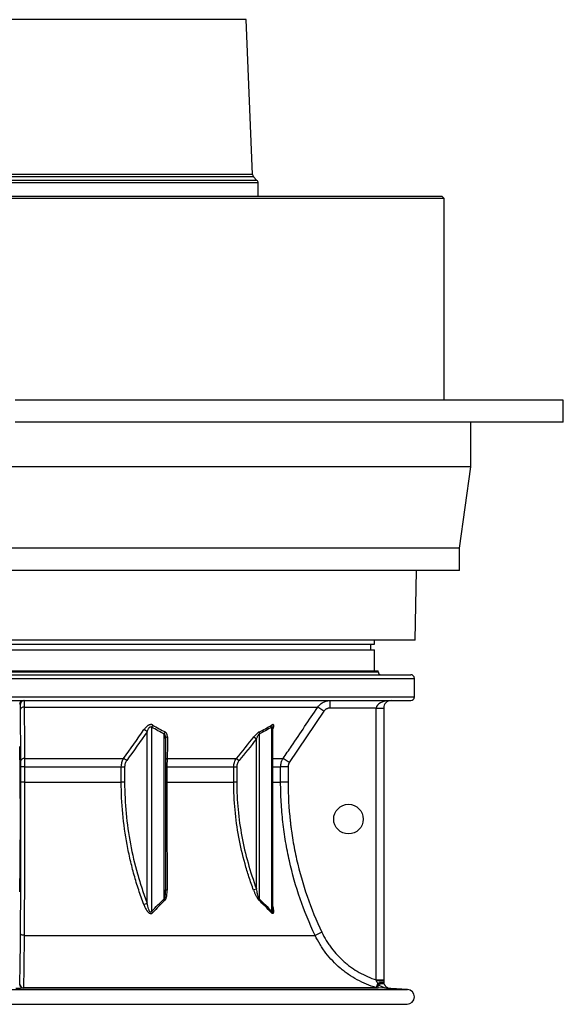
# Model space of a CAD drawing. Header units: millimetres. Extents: x 1760 to 3240, y 826 to 4276.
# Tile 2 of 8: x 2506 to 3240, y 826 to 2156. Entities that reach past the tile are written whole.
import ezdxf

# ---------------------------------------------------------------- set-up
doc = ezdxf.new("R2010")
doc.units = ezdxf.units.MM

msp = doc.modelspace()

# ---------------------------------------------------------------- linework, layer by layer
at = {"color": 1, "linetype": 'Continuous', "lineweight": 25}
for p, q in [((2811.7, 2155.6), (2188.3, 2155.6)), ((2821.8, 1943.3), (2208.3, 1943.3)), ((2820.4, 1946.6), (2209.6, 1946.6)), ((2828, 1935.1), (2202.7, 1935.1)), ((2826.5, 1938.6), (2204.1, 1938.6)), ((1961, 1266.3), (3039, 1266.3)), ((2010, 1275.3), (2990, 1275.3)), ((1961, 1241.3), (3039, 1241.3)), ((2847.9, 1158.3), (2861.8, 1158.3)), ((2847.9, 1147.1), (2858.4, 1147.1)), ((2847.9, 1126.1), (2858.4, 1126.1)), ((1970.5, 846.3), (3029.5, 846.3)), ((1970.8, 826.4), (3029.2, 826.4))]:
    msp.add_line(p, q, dxfattribs=at)
at = {"color": 7, "linetype": 'Continuous', "lineweight": 25}
for p, q in [((2820.4, 1946.6), (2811.7, 2155.6)), ((2826.5, 1938.6), (2821.8, 1943.3)), ((2828, 1917.1), (2828, 1935.1)), ((3079, 1914.1), (1921, 1914.1)), ((1924, 1917.1), (3076, 1917.1)), ((3079, 1914.1), (3076, 1917.1)), ((3079, 1642), (3079, 1914.1)), ((3240, 1642), (2500, 1642)), ((3240, 1612), (3240, 1642)), ((3240, 1612), (2500, 1612)), ((3115, 1552), (3115, 1612)), ((3115, 1552), (1885, 1552)), ((3100, 1442), (3115, 1552)), ((3100, 1442), (1900, 1442)), ((3100, 1412), (3100, 1442)), ((3100, 1412), (1900, 1412)), ((3040, 1318.1), (3041.6, 1412)), ((3040, 1318.1), (2452.9, 1318.1)), ((2985, 1312.3), (2985, 1318.1)), ((2015, 1312.3), (2985, 1312.3)), ((2015, 1305), (2985, 1305)), ((2980, 1305), (2980, 1312.3)), ((2985, 1276.3), (2985, 1305)), ((2010, 1276.3), (2990, 1276.3)), ((2990, 1275.3), (2990, 1276.3)), ((1966, 1271.3), (3034, 1271.3)), ((3039, 1241.3), (3039, 1266.3)), ((1966, 1236.3), (3034, 1236.3)), ((2925.2, 1226.3), (2925.2, 1236.3)), ((2507.1, 1231.3), (2506.1, 1231.3)), ((2507.9, 1155.5), (2507.2, 1224.7)), ((2512.1, 1227.5), (2908.6, 1227.5)), ((2916.9, 1221.9), (2908.6, 1227.5)), ((2987.5, 1226.3), (2925.2, 1226.3)), ((2987.5, 1226.3), (2997.5, 1226.3)), ((2987.5, 859.3), (2987.5, 1226.3)), ((2997.5, 1226.3), (2997.5, 859.3)), ((2916.9, 1221.9), (2870.1, 1152.7)), ((2684.3, 1200.5), (2684.3, 951.8)), ((2846.4, 951.8), (2846.4, 1200.5)), ((2847.9, 1199.4), (2847.9, 1199.4)), ((2847.9, 953.6), (2847.9, 1199.4)), ((2678.2, 962.7), (2678.2, 1194.3)), ((2701.3, 968.7), (2701.3, 1191.2)), ((2702.8, 1184.6), (2702.8, 982.1)), ((2822.4, 1187.4), (2825.8, 1184.6)), ((2825.8, 982.1), (2825.8, 1184.6)), ((2829.4, 1191.2), (2829.4, 968.7)), ((2512.7, 1158.3), (2646.4, 1158.3)), ((2705.4, 1158.3), (2798.9, 1158.3)), ((2798.9, 1158.3), (2802.3, 1155.5)), ((2870.1, 1152.7), (2861.8, 1158.3)), ((2507.9, 1126.1), (2507.9, 1147.1)), ((2512.7, 1147.1), (2507.9, 1147.1)), ((2512.7, 1147.1), (2512.7, 1126.1)), ((2512.7, 1147.1), (2643.3, 1147.1)), ((2643.3, 1126.1), (2643.3, 1147.1)), ((2643.3, 1147.1), (2647.8, 1147.1)), ((2647.8, 1147.1), (2647.8, 1126.1)), ((2702.8, 1147.1), (2704.9, 1147.1)), ((2704.9, 1147.1), (2795.1, 1147.1)), ((2704.9, 1147.1), (2704.9, 1126.1)), ((2795.1, 1126.1), (2795.1, 1147.1)), ((2795.1, 1147.1), (2799.2, 1147.1)), ((2799.2, 1147.1), (2799.2, 1126.1)), ((2858.4, 1126.1), (2858.4, 1147.1)), ((2868.4, 1147.1), (2858.4, 1147.1)), ((2868.4, 1147.1), (2868.4, 1126.1)), ((2512.7, 1126.1), (2507.9, 1126.1)), ((2512.7, 1126.1), (2643.3, 1126.1)), ((2647.8, 1126.1), (2643.3, 1126.1)), ((2702.8, 1126.1), (2704.9, 1126.1)), ((2704.9, 1126.1), (2795.1, 1126.1)), ((2799.2, 1126.1), (2795.1, 1126.1)), ((2868.4, 1126.1), (2858.4, 1126.1)), ((2825.8, 982.1), (2821.8, 980.6)), ((2512.1, 919.4), (2904.9, 919.4)), ((2914, 923.7), (2904.9, 919.4)), ((2987.5, 859.3), (2997.5, 859.3)), ((2989.4, 855), (2987.5, 848.8)), ((2990.1, 853.3), (2989.8, 848.4)), ((2511.1, 848.8), (2987.5, 848.8)), ((2511.1, 848.4), (2511.1, 848.3)), ((2511.1, 848.4), (2989.8, 848.4)), ((3007, 847.5), (2989.8, 848.4)), ((3029.5, 846.3), (3007, 847.5)), ((1974.1, 826.3), (3025.9, 826.3))]:
    msp.add_line(p, q, dxfattribs=at)
at = {"color": 7, "linetype": 'Continuous', "lineweight": 25, "flags": 128}
for points in [[(2512.1, 1227.5), (2511.2, 1227.4), (2510.2, 1227.3), (2509.4, 1227), (2508.7, 1226.7), (2508.1, 1226.2), (2507.6, 1225.8), (2507.3, 1225.2), (2507.2, 1224.7)], [(2512.1, 1227.5), (2512.2, 1219.2), (2512.5, 1186.1), (2512.7, 1158.3)], [(2512.7, 1158.3), (2511.8, 1158.2), (2510.9, 1158), (2510, 1157.8), (2509.3, 1157.4), (2508.7, 1157), (2508.3, 1156.5), (2508, 1156), (2507.9, 1155.5)], [(2702.8, 982.1), (2702.8, 981.9), (2702.9, 981.6), (2703.1, 981.4), (2703.4, 981.2), (2703.8, 981), (2704.2, 980.9), (2704.7, 980.7), (2705.2, 980.6)], [(2512.1, 919.4), (2511.2, 919.5), (2510.3, 919.6), (2509.5, 919.8), (2508.7, 920.1), (2508.1, 920.4), (2507.7, 920.8), (2507.4, 921.2), (2507.3, 921.6)], [(2987.8, 858.3), (2989.7, 858.3), (2991.5, 858.2), (2993.2, 858.2), (2994.7, 858.1), (2995.9, 858), (2996.8, 857.8), (2997.3, 857.7), (2997.5, 857.5)], [(2989.4, 855), (2991, 855.4), (2992.5, 855.6), (2994, 855.7), (2995.2, 855.7), (2996.3, 855.6), (2997.1, 855.4), (2997.6, 855), (2997.9, 854.6)], [(2990.1, 853.3), (2991.6, 853.8), (2993, 854.1), (2994.3, 854.3), (2995.6, 854.3), (2996.6, 854.2), (2997.5, 853.9), (2998.2, 853.4), (2998.7, 852.8)]]:
    msp.add_lwpolyline(points, dxfattribs=at)
at = {"color": 7, "linetype": 'Continuous', "lineweight": 25}
msp.add_circle((2950, 1076.3), 20, dxfattribs=at)
for centre, radius, start, end in [((2825.4, 1946.8), 5, 182.3736, 225), ((2823, 1935.1), 5, 0, 45), ((2994, 1275.3), 4, 180, 270), ((3034, 1266.3), 5, 0, 90), ((2511.1, 1231.3), 5, 90.0028, 180.0028), ((2512.1, 1231.3), 5, 90.0028, 180.0028), ((3007.5, 1226.3), 10, 90, 180), ((3034, 1241.3), 5, 270, 0), ((2668.4, 1183.8), 14.4, 46.9113, 67.6676), ((2691.5, 1198.3), 7.54, 138.3115, 162.8873), ((2851.2, 1202.1), 5.03, 166.2521, 198.539), ((2708.4, 1189.4), 7.36, 141.8009, 166.2097), ((2706.1, 1184.1), 3.38, 99.6054, 170.8988), ((2834.6, 1192.6), 5.37, 164.8025, 194.9902), ((2640.7, 1145.2), 14.2, 46.0099, 66.3515), ((2706.1, 1155), 3.35, 101.3673, 171.6564), ((2667.9, 983.5), 23.2, 284.2996, 296.4422), ((2708.3, 972), 7.7, 205.517, 220.121), ((2834.1, 966.5), 5.19, 154.0485, 173.0695), ((2691.3, 955.5), 7.93, 208.0049, 224.3815), ((2850.6, 949.5), 4.8, 151.2659, 174.1938), ((2511.1, 853.3), 5, 180.0854, 269.9198), ((2511.1, 853.7), 4.92, 181.4776, 270.5477), ((2511.2, 853.4), 5, 180.0854, 269.9194), ((2990.4, 858.4), 9.98, 253.4996, 266.9958), ((3029, 836.4), 10, 271.2688, 87), ((3025.9, 976.3), 150, 270, 271.2688)]:
    msp.add_arc(centre, radius, start, end, dxfattribs=at)
for centre, major_axis, ratio, start_param, end_param in [((3007.5, 1226.3), (20, 0), 0.5, 1.570796, 3.141593), ((2505.6, 1076.3), (0, 105), 0.013964, 3.5068, 5.917978)]:
    msp.add_ellipse(centre, major_axis=major_axis, ratio=ratio, start_param=start_param, end_param=end_param, dxfattribs=at)
for points, knots in [([(2512.1, 1236.3), (2512.1, 1236.3), (2512.1, 1236.1), (2512.1, 1235.6), (2512.1, 1235.5), (2512.1, 1235.3), (2512.1, 1235.1), (2512.1, 1234.7), (2512.1, 1234.4), (2512.1, 1233.6), (2512.1, 1233.2), (2512.1, 1232.3), (2512.1, 1231.7), (2512.1, 1230.1), (2512.1, 1228.9), (2512.1, 1227.5)], [0, 0, 0, 0, 0.25, 0.25, 0.3125, 0.3125, 0.375, 0.375, 0.5, 0.5, 0.625, 0.625, 0.75, 0.75, 1, 1, 1, 1]), ([(2920.1, 1235.6), (2920.8, 1235.8), (2922.5, 1236.2), (2924.2, 1236.3), (2925.2, 1236.3)], [0, 0, 0, 0, 0.40584, 1, 1, 1, 1]), ([(2507.2, 1224.7), (2507.2, 1225.7), (2507.2, 1226.7), (2507.2, 1227.9), (2507.2, 1228.3), (2507.2, 1229), (2507.2, 1229.3), (2507.2, 1229.9), (2507.1, 1230.1), (2507.1, 1230.4), (2507.1, 1230.5), (2507.1, 1230.7), (2507.1, 1230.8), (2507.1, 1231.2), (2507.1, 1231.3), (2507.1, 1231.3)], [0, 0, 0, 0, 0.25, 0.25, 0.375, 0.375, 0.5, 0.5, 0.625, 0.625, 0.6875, 0.6875, 0.75, 0.75, 1, 1, 1, 1]), ([(2861.8, 1158.3), (2865.6, 1163.8), (2869.3, 1169.3), (2873, 1174.8), (2884.9, 1192.4), (2896.8, 1210), (2908.6, 1227.5)], [0, 0, 0, 0, 0.02, 0.02, 0.02, 0.0835637, 0.0835637, 0.0835637, 0.0835637]), ([(2925.2, 1226.3), (2924.4, 1226.3), (2923.6, 1226.2), (2922.4, 1225.9), (2922, 1225.8), (2921.2, 1225.5), (2920.9, 1225.3), (2920.2, 1225), (2919.8, 1224.8), (2919.1, 1224.3), (2918.8, 1224), (2917.9, 1223.2), (2917.4, 1222.6), (2916.9, 1221.9)], [0, 0, 0, 0, 0.25, 0.25, 0.375, 0.375, 0.5, 0.5, 0.625, 0.625, 0.75, 0.75, 1, 1, 1, 1]), ([(2685.8, 1203.3), (2685.6, 1203.4), (2685.4, 1203.5), (2684.9, 1203.7), (2684.7, 1203.8), (2684.1, 1203.9), (2683.9, 1203.9), (2683.3, 1203.9), (2683, 1203.9), (2682.4, 1203.8), (2682.1, 1203.8), (2681.5, 1203.6), (2681.2, 1203.5), (2680.6, 1203.3), (2680.3, 1203.1), (2679.8, 1202.8), (2679.5, 1202.7), (2678.6, 1202.1), (2678.1, 1201.7), (2677.1, 1200.9), (2676.7, 1200.5), (2675.4, 1199.1), (2674.6, 1198.1), (2673.9, 1197.1)], [0, 0, 0, 0, 0.0625, 0.0625, 0.125, 0.125, 0.1875, 0.1875, 0.25, 0.25, 0.3125, 0.3125, 0.375, 0.375, 0.4375, 0.4375, 0.5, 0.5, 0.625, 0.625, 0.75, 0.75, 1, 1, 1, 1]), ([(2678.2, 1194.3), (2678.5, 1195.1), (2678.8, 1195.9), (2679.4, 1197.1), (2679.5, 1197.5), (2680, 1198.3), (2680.2, 1198.6), (2680.5, 1199.2), (2680.7, 1199.4), (2680.9, 1199.7), (2681.1, 1199.9), (2681.4, 1200.2), (2681.5, 1200.4), (2681.8, 1200.6), (2682, 1200.8), (2682.3, 1200.9), (2682.4, 1201), (2682.6, 1201), (2682.7, 1201.1), (2682.9, 1201.1), (2683, 1201.1), (2683.2, 1201.1), (2683.3, 1201.1), (2683.5, 1201), (2683.7, 1201), (2684, 1200.7), (2684.1, 1200.6), (2684.3, 1200.5)], [0, 0, 0, 0, 0.25, 0.25, 0.375, 0.375, 0.5, 0.5, 0.5625, 0.5625, 0.625, 0.625, 0.6875, 0.6875, 0.75, 0.75, 0.78125, 0.78125, 0.8125, 0.8125, 0.84375, 0.84375, 0.875, 0.875, 0.9375, 0.9375, 1, 1, 1, 1]), ([(2847.8, 1197.1), (2848, 1197.6), (2848.2, 1198.1), (2848.6, 1199.1), (2848.7, 1199.6), (2849, 1200.5), (2849.1, 1200.9), (2849.2, 1201.7), (2849.2, 1202.1), (2849.2, 1202.7), (2849.2, 1202.8), (2849.1, 1203.1), (2849, 1203.3), (2848.9, 1203.5), (2848.8, 1203.6), (2848.7, 1203.8), (2848.5, 1203.8), (2848.3, 1203.9), (2848.2, 1203.9), (2847.8, 1203.9), (2847.7, 1203.9), (2847.1, 1203.7), (2846.7, 1203.5), (2846.3, 1203.3)], [0, 0, 0, 0, 0.125, 0.125, 0.25, 0.25, 0.375, 0.375, 0.5, 0.5, 0.5625, 0.5625, 0.625, 0.625, 0.6875, 0.6875, 0.75, 0.75, 0.8125, 0.8125, 0.875, 0.875, 1, 1, 1, 1]), ([(2701.3, 1191.2), (2701.5, 1191), (2701.6, 1190.8), (2701.9, 1190.3), (2702, 1190), (2702.3, 1189.2), (2702.4, 1188.7), (2702.6, 1187.5), (2702.7, 1187), (2702.7, 1185.8), (2702.8, 1185.2), (2702.8, 1184.6)], [0, 0, 0, 0, 0.125, 0.125, 0.25, 0.25, 0.5, 0.5, 0.75, 0.75, 1, 1, 1, 1]), ([(2705.5, 1187.4), (2705.5, 1188.1), (2705.5, 1188.7), (2705.4, 1189.7), (2705.3, 1190), (2705.1, 1190.6), (2705.1, 1190.9), (2704.8, 1191.5), (2704.7, 1191.8), (2704.4, 1192.3), (2704.3, 1192.6), (2703.7, 1193.3), (2703.2, 1193.7), (2702.7, 1194)], [0, 0, 0, 0, 0.25, 0.25, 0.375, 0.375, 0.5, 0.5, 0.625, 0.625, 0.75, 0.75, 1, 1, 1, 1]), ([(2829.4, 1194), (2829.1, 1193.8), (2828.8, 1193.7), (2828.2, 1193.3), (2827.9, 1193), (2827, 1192.3), (2826.4, 1191.8), (2825.2, 1190.6), (2824.6, 1190), (2823.4, 1188.7), (2822.9, 1188.1), (2822.4, 1187.4)], [0, 0, 0, 0, 0.125, 0.125, 0.25, 0.25, 0.5, 0.5, 0.75, 0.75, 1, 1, 1, 1]), ([(2825.8, 1184.6), (2826.1, 1185.2), (2826.3, 1185.8), (2826.9, 1187), (2827.1, 1187.5), (2827.7, 1188.7), (2828, 1189.2), (2828.5, 1190), (2828.7, 1190.3), (2829, 1190.8), (2829.2, 1191), (2829.4, 1191.2)], [0, 0, 0, 0, 0.25, 0.25, 0.5, 0.5, 0.75, 0.75, 0.875, 0.875, 1, 1, 1, 1]), ([(2512.7, 1158.3), (2512.7, 1157.4), (2512.7, 1156.6), (2512.7, 1154.8), (2512.7, 1153.9), (2512.7, 1152.5), (2512.7, 1152), (2512.7, 1151), (2512.7, 1150.5), (2512.7, 1149.1), (2512.7, 1148.1), (2512.7, 1147.1)], [0, 0, 0, 0, 0.25, 0.25, 0.5, 0.5, 0.625, 0.625, 0.75, 0.75, 1, 1, 1, 1]), ([(2643.3, 1147.1), (2643.3, 1148.1), (2643.4, 1149.1), (2643.7, 1151.1), (2643.9, 1152), (2644.3, 1153.5), (2644.4, 1153.9), (2644.8, 1154.9), (2644.9, 1155.3), (2645.5, 1156.6), (2645.9, 1157.5), (2646.4, 1158.3)], [0, 0, 0, 0, 0.25, 0.25, 0.5, 0.5, 0.625, 0.625, 0.75, 0.75, 1, 1, 1, 1]), ([(2705.4, 1158.3), (2705.3, 1157.5), (2705.3, 1156.6), (2705.1, 1154.9), (2705.1, 1154), (2705, 1152.5), (2705, 1152), (2705, 1151.1), (2705, 1150.6), (2704.9, 1149.1), (2704.9, 1148.1), (2704.9, 1147.1)], [0, 0, 0, 0, 0.25, 0.25, 0.5, 0.5, 0.625, 0.625, 0.75, 0.75, 1, 1, 1, 1]), ([(2795.1, 1147.1), (2795.1, 1148.1), (2795.2, 1149.1), (2795.5, 1151.1), (2795.7, 1152), (2796.4, 1153.9), (2796.8, 1154.9), (2797.7, 1156.6), (2798.3, 1157.5), (2798.9, 1158.3)], [0, 0, 0, 0, 0.25, 0.25, 0.5, 0.5, 0.75, 0.75, 1, 1, 1, 1]), ([(2858.4, 1147.1), (2858.4, 1148.1), (2858.5, 1149.1), (2858.8, 1151), (2859, 1152), (2859.4, 1153.4), (2859.6, 1153.9), (2860, 1154.8), (2860.2, 1155.3), (2860.8, 1156.6), (2861.3, 1157.4), (2861.8, 1158.3)], [0, 0, 0, 0, 0.25, 0.25, 0.5, 0.5, 0.625, 0.625, 0.75, 0.75, 1, 1, 1, 1]), ([(2507.9, 1147.1), (2507.9, 1147.8), (2507.9, 1148.6), (2507.9, 1149.7), (2507.9, 1150), (2507.9, 1150.8), (2507.9, 1151.1), (2507.9, 1152.9), (2507.9, 1154.2), (2507.9, 1155.5)], [0, 0, 0, 0, 0.25, 0.25, 0.375, 0.375, 0.5, 0.5, 1, 1, 1, 1]), ([(2650.6, 1155.5), (2650.2, 1154.9), (2649.8, 1154.3), (2649.1, 1153), (2648.8, 1152.3), (2648.3, 1150.8), (2648.1, 1150.1), (2647.9, 1148.6), (2647.8, 1147.9), (2647.8, 1147.1)], [0, 0, 0, 0, 0.25, 0.25, 0.5, 0.5, 0.75, 0.75, 1, 1, 1, 1]), ([(2802.3, 1155.5), (2801.8, 1154.9), (2801.4, 1154.3), (2800.6, 1153), (2800.3, 1152.3), (2799.7, 1150.8), (2799.5, 1150.1), (2799.3, 1148.6), (2799.2, 1147.9), (2799.2, 1147.1)], [0, 0, 0, 0, 0.25, 0.25, 0.5, 0.5, 0.75, 0.75, 1, 1, 1, 1]), ([(2870.1, 1152.7), (2869.8, 1152.3), (2869.6, 1151.8), (2869.3, 1151.2), (2869.2, 1150.9), (2869, 1150.5), (2868.9, 1150.2), (2868.5, 1149.1), (2868.4, 1148.1), (2868.4, 1147.1)], [0, 0, 0, 0, 0.25, 0.25, 0.375, 0.375, 0.5, 0.5, 1, 1, 1, 1]), ([(2507.3, 921.6), (2507.3, 925.6), (2507.3, 929.6), (2507.4, 935.8), (2507.4, 937.8), (2507.4, 941.9), (2507.4, 944), (2507.5, 954.3), (2507.5, 962.5), (2507.6, 987.6), (2507.7, 1004.4), (2507.8, 1038.5), (2507.9, 1055.8), (2507.9, 1090.6), (2507.9, 1108.3), (2507.9, 1126.1)], [0, 0, 0, 0, 0.0625, 0.0625, 0.09375, 0.09375, 0.125, 0.125, 0.25, 0.25, 0.5, 0.5, 0.75, 0.75, 1, 1, 1, 1]), ([(2512.7, 1126.1), (2512.7, 1108.1), (2512.7, 1090.3), (2512.7, 1055), (2512.6, 1037.6), (2512.5, 1003.2), (2512.5, 986.1), (2512.4, 960.8), (2512.3, 952.5), (2512.3, 942.1), (2512.3, 940), (2512.2, 935.8), (2512.2, 933.8), (2512.2, 927.6), (2512.2, 923.5), (2512.1, 919.4)], [0, 0, 0, 0, 0.25, 0.25, 0.5, 0.5, 0.75, 0.75, 0.875, 0.875, 0.90625, 0.90625, 0.9375, 0.9375, 1, 1, 1, 1]), ([(2673.6, 961), (2671.2, 967.5), (2668.9, 974.1), (2665.7, 984.1), (2664.6, 987.4), (2662.6, 994.1), (2661.6, 997.5), (2658.8, 1007.6), (2657.1, 1014.4), (2654.7, 1024.6), (2653.9, 1028.1), (2652.5, 1035), (2651.8, 1038.4), (2648.6, 1055.7), (2646.6, 1069.7), (2644, 1097.8), (2643.3, 1111.9), (2643.3, 1126.1)], [0, 0, 0, 0, 0.125, 0.125, 0.1875, 0.1875, 0.25, 0.25, 0.375, 0.375, 0.4375, 0.4375, 0.5, 0.5, 0.75, 0.75, 1, 1, 1, 1]), ([(2647.8, 1126.1), (2647.8, 1111.9), (2648.5, 1097.9), (2651.1, 1070.2), (2653.1, 1056.4), (2658.2, 1029.2), (2661.4, 1015.7), (2666.1, 999), (2667.1, 995.6), (2669.2, 989), (2670.2, 985.7), (2673.5, 975.8), (2675.8, 969.2), (2678.2, 962.7)], [0, 0, 0, 0, 0.25, 0.25, 0.5, 0.5, 0.75, 0.75, 0.8125, 0.8125, 0.875, 0.875, 1, 1, 1, 1]), ([(2704.9, 1126.1), (2704.9, 1119.9), (2704.9, 1113.6), (2704.9, 1101.2), (2704.9, 1095), (2704.9, 1085.8), (2704.9, 1082.7), (2704.9, 1076.5), (2704.9, 1073.4), (2705, 1064.2), (2705, 1058.1), (2705, 1039.8), (2705, 1027.8), (2705.1, 1004), (2705.2, 992.2), (2705.2, 980.6)], [0, 0, 0, 0, 0.125, 0.125, 0.25, 0.25, 0.3125, 0.3125, 0.375, 0.375, 0.5, 0.5, 0.75, 0.75, 1, 1, 1, 1]), ([(2821.8, 980.6), (2820.7, 983.5), (2819.7, 986.5), (2817.6, 992.4), (2816.6, 995.3), (2813.7, 1004.2), (2812, 1010.1), (2807, 1028), (2804.2, 1040), (2799.7, 1064.3), (2798, 1076.5), (2795.7, 1101.1), (2795.1, 1113.6), (2795.1, 1126.1)], [0, 0, 0, 0, 0.0625, 0.0625, 0.125, 0.125, 0.25, 0.25, 0.5, 0.5, 0.75, 0.75, 1, 1, 1, 1]), ([(2799.2, 1126.1), (2799.2, 1113.7), (2799.8, 1101.4), (2802.1, 1077), (2803.8, 1064.9), (2808.3, 1040.9), (2811.1, 1029), (2817.7, 1005.4), (2821.5, 993.7), (2825.8, 982.1)], [0, 0, 0, 0, 0.25, 0.25, 0.5, 0.5, 0.75, 0.75, 1, 1, 1, 1]), ([(2904.9, 919.4), (2897.3, 935.6), (2890.6, 952.1), (2879, 985.5), (2874.2, 1002.5), (2868.3, 1028.5), (2866.6, 1037.2), (2864.4, 1050.4), (2863.7, 1054.8), (2862.5, 1063.6), (2861.9, 1068.1), (2860.4, 1081.4), (2859.7, 1090.3), (2858.7, 1108.2), (2858.4, 1117.1), (2858.4, 1126.1)], [0, 0, 0, 0, 0.25, 0.25, 0.5, 0.5, 0.625, 0.625, 0.6875, 0.6875, 0.75, 0.75, 0.875, 0.875, 1, 1, 1, 1]), ([(2868.4, 1126.1), (2868.4, 1108.5), (2869.4, 1091.1), (2871.6, 1071.5), (2871.8, 1069.3), (2872.4, 1065), (2872.7, 1062.8), (2873.6, 1056.3), (2874.2, 1052), (2876.4, 1039.1), (2878.1, 1030.5), (2883.8, 1005.1), (2888.6, 988.5), (2899.9, 955.7), (2906.5, 939.5), (2914, 923.7)], [0, 0, 0, 0, 0.25, 0.25, 0.28125, 0.28125, 0.3125, 0.3125, 0.375, 0.375, 0.5, 0.5, 0.75, 0.75, 1, 1, 1, 1]), ([(2702.8, 982.1), (2702.8, 980.9), (2702.7, 979.8), (2702.7, 977.5), (2702.6, 976.4), (2702.5, 974.7), (2702.5, 974.1), (2702.3, 973), (2702.3, 972.4), (2702.1, 971.3), (2702, 970.8), (2701.8, 970), (2701.7, 969.7), (2701.5, 969.2), (2701.4, 969), (2701.3, 968.7)], [0, 0, 0, 0, 0.25, 0.25, 0.5, 0.5, 0.625, 0.625, 0.75, 0.75, 0.875, 0.875, 0.9375, 0.9375, 1, 1, 1, 1]), ([(2702.4, 967.1), (2702.6, 967.3), (2702.7, 967.5), (2703.1, 967.9), (2703.2, 968.2), (2703.6, 968.9), (2703.8, 969.4), (2704.2, 970.5), (2704.3, 971), (2704.6, 972.2), (2704.7, 972.8), (2704.9, 974.5), (2705, 975.7), (2705.2, 978.1), (2705.2, 979.3), (2705.2, 980.6)], [0, 0, 0, 0, 0.0625, 0.0625, 0.125, 0.125, 0.25, 0.25, 0.375, 0.375, 0.5, 0.5, 0.75, 0.75, 1, 1, 1, 1]), ([(2821.8, 980.6), (2822.3, 979.3), (2822.8, 978.1), (2823.8, 975.7), (2824.3, 974.5), (2825.2, 972.8), (2825.5, 972.2), (2826.1, 971.1), (2826.4, 970.5), (2826.9, 969.7), (2827.1, 969.4), (2827.4, 968.9), (2827.6, 968.6), (2827.9, 968.2), (2828.1, 967.9), (2828.5, 967.5), (2828.7, 967.3), (2828.9, 967.1)], [0, 0, 0, 0, 0.25, 0.25, 0.5, 0.5, 0.625, 0.625, 0.75, 0.75, 0.8125, 0.8125, 0.875, 0.875, 0.9375, 0.9375, 1, 1, 1, 1]), ([(2829.4, 968.7), (2829.3, 969), (2829.1, 969.2), (2828.9, 969.7), (2828.8, 970), (2828.5, 970.8), (2828.4, 971.3), (2827.9, 973), (2827.6, 974.1), (2827, 976.4), (2826.8, 977.5), (2826.3, 979.8), (2826.1, 980.9), (2825.8, 982.1)], [0, 0, 0, 0, 0.0625, 0.0625, 0.125, 0.125, 0.25, 0.25, 0.5, 0.5, 0.75, 0.75, 1, 1, 1, 1]), ([(2673.6, 961), (2674.2, 959.5), (2674.8, 958), (2675.9, 955.9), (2676.3, 955.1), (2677.1, 953.7), (2677.6, 953.1), (2678.3, 952.1), (2678.6, 951.8), (2679.1, 951.1), (2679.4, 950.8), (2680, 950.3), (2680.3, 950), (2680.8, 949.7), (2681, 949.6), (2681.3, 949.4), (2681.5, 949.3), (2682, 949), (2682.4, 948.9), (2683, 948.8), (2683.2, 948.8), (2683.5, 948.8), (2683.7, 948.9), (2684, 948.9), (2684.2, 949), (2684.5, 949.1), (2684.7, 949.2), (2685.1, 949.5), (2685.4, 949.7), (2685.6, 949.9)], [0, 0, 0, 0, 0.25, 0.25, 0.375, 0.375, 0.5, 0.5, 0.5625, 0.5625, 0.625, 0.625, 0.6875, 0.6875, 0.71875, 0.71875, 0.75, 0.75, 0.8125, 0.8125, 0.84375, 0.84375, 0.875, 0.875, 0.90625, 0.90625, 0.9375, 0.9375, 1, 1, 1, 1]), ([(2684.3, 951.8), (2684.1, 951.5), (2684, 951.3), (2683.7, 950.9), (2683.6, 950.8), (2683.3, 950.7), (2683.2, 950.7), (2682.9, 950.7), (2682.8, 950.7), (2682.5, 950.8), (2682.4, 950.9), (2682, 951.2), (2681.8, 951.5), (2681.5, 952), (2681.3, 952.3), (2681, 952.9), (2680.9, 953.2), (2680.5, 954.1), (2680.3, 954.7), (2679.7, 956.5), (2679.3, 957.7), (2678.7, 960.2), (2678.5, 961.5), (2678.2, 962.7)], [0, 0, 0, 0, 0.0625, 0.0625, 0.09375, 0.09375, 0.125, 0.125, 0.15625, 0.15625, 0.1875, 0.1875, 0.25, 0.25, 0.3125, 0.3125, 0.375, 0.375, 0.5, 0.5, 0.75, 0.75, 1, 1, 1, 1]), ([(2684.3, 951.8), (2687.1, 954.7), (2689.9, 957.6), (2695.5, 963.2), (2698.4, 966), (2701.3, 968.7)], [0, 0, 0, 0, 0.5, 0.5, 1, 1, 1, 1]), ([(2702.4, 967.1), (2699.5, 964.3), (2696.7, 961.5), (2691.1, 955.8), (2688.3, 952.9), (2685.6, 949.9)], [0, 0, 0, 0, 0.5, 0.5, 1, 1, 1, 1]), ([(2845.9, 949.9), (2843.1, 952.9), (2840.3, 955.8), (2834.6, 961.5), (2831.8, 964.3), (2828.9, 967.1)], [0, 0, 0, 0, 0.5, 0.5, 1, 1, 1, 1]), ([(2829.4, 968.7), (2832.3, 966), (2835.1, 963.2), (2840.8, 957.6), (2843.6, 954.7), (2846.4, 951.8)], [0, 0, 0, 0, 0.5, 0.5, 1, 1, 1, 1]), ([(2506.2, 853.6), (2506.2, 854.9), (2506.3, 856.4), (2506.4, 859), (2506.4, 859.9), (2506.4, 861.3), (2506.5, 861.8), (2506.5, 862.9), (2506.5, 863.4), (2506.6, 866.1), (2506.6, 868.4), (2506.7, 873.5), (2506.8, 876.2), (2506.9, 880.6), (2506.9, 882.1), (2506.9, 885.2), (2506.9, 886.8), (2507, 891.7), (2507, 895.1), (2507.1, 902.2), (2507.2, 905.9), (2507.2, 913.5), (2507.3, 917.5), (2507.3, 921.6)], [0, 0, 0, 0, 0.125, 0.125, 0.1875, 0.1875, 0.21875, 0.21875, 0.25, 0.25, 0.375, 0.375, 0.5, 0.5, 0.5625, 0.5625, 0.625, 0.625, 0.75, 0.75, 0.875, 0.875, 1, 1, 1, 1]), ([(2512.1, 919.4), (2512.1, 915.2), (2512.1, 911.1), (2512, 903.2), (2512, 899.3), (2511.9, 892), (2511.9, 888.4), (2511.9, 884.2), (2511.8, 883.3), (2511.8, 881.7), (2511.8, 880.8), (2511.8, 878.4), (2511.8, 876.9), (2511.7, 872.3), (2511.7, 869.5), (2511.6, 864.2), (2511.5, 861.8), (2511.4, 859), (2511.4, 858.5), (2511.4, 857.4), (2511.4, 856.9), (2511.4, 855.3), (2511.3, 854.4), (2511.3, 852.6), (2511.2, 851.7), (2511.2, 850.2), (2511.2, 849.5), (2511.1, 848.8)], [0, 0, 0, 0, 0.125, 0.125, 0.25, 0.25, 0.375, 0.375, 0.40625, 0.40625, 0.4375, 0.4375, 0.5, 0.5, 0.625, 0.625, 0.75, 0.75, 0.78125, 0.78125, 0.8125, 0.8125, 0.875, 0.875, 0.9375, 0.9375, 1, 1, 1, 1]), ([(2987.5, 848.8), (2983, 850.1), (2978.6, 851.7), (2970, 855.2), (2965.9, 857.2), (2957.7, 861.7), (2953.7, 864.1), (2947.9, 868.1), (2946, 869.4), (2942.3, 872.3), (2940.5, 873.8), (2935.2, 878.3), (2931.8, 881.5), (2925.5, 888.2), (2922.4, 891.8), (2918.9, 896.4), (2918.2, 897.3), (2916.8, 899.2), (2916.1, 900.2), (2914.1, 903.1), (2912.9, 905.1), (2909.2, 911.1), (2907, 915.2), (2904.9, 919.4)], [0, 0, 0, 0, 0.125, 0.125, 0.25, 0.25, 0.375, 0.375, 0.4375, 0.4375, 0.5, 0.5, 0.625, 0.625, 0.75, 0.75, 0.78125, 0.78125, 0.8125, 0.8125, 0.875, 0.875, 1, 1, 1, 1]), ([(2914, 923.7), (2915.8, 919.9), (2917.8, 916.2), (2921.1, 910.8), (2922.2, 909), (2924, 906.4), (2924.6, 905.5), (2925.8, 903.8), (2926.4, 903), (2929.6, 898.8), (2932.3, 895.6), (2938, 889.5), (2941, 886.6), (2945.7, 882.5), (2947.3, 881.1), (2949.8, 879.2), (2950.6, 878.5), (2952.3, 877.3), (2953.1, 876.7), (2957.4, 873.6), (2961, 871.4), (2968.2, 867.3), (2972, 865.4), (2979.6, 862), (2983.5, 860.6), (2987.5, 859.3)], [0, 0, 0, 0, 0.125, 0.125, 0.1875, 0.1875, 0.21875, 0.21875, 0.25, 0.25, 0.375, 0.375, 0.5, 0.5, 0.5625, 0.5625, 0.59375, 0.59375, 0.625, 0.625, 0.75, 0.75, 0.875, 0.875, 1, 1, 1, 1]), ([(2989.4, 855), (2989, 855.5), (2988.7, 856), (2988.1, 857.1), (2987.9, 857.7), (2987.8, 858.3)], [0, 0, 0, 0, 0.5, 0.5, 1, 1, 1, 1]), ([(2990.1, 853.3), (2990.4, 853), (2990.7, 852.7), (2991.3, 852.3), (2991.6, 852), (2992.6, 851.4), (2993.2, 851), (2994.6, 850.3), (2995.3, 850), (2996.7, 849.5), (2997.4, 849.2), (2999.6, 848.6), (3001, 848.2), (3003.3, 847.9), (3004, 847.8), (3005.1, 847.6), (3005.5, 847.6), (3006, 847.6), (3006.2, 847.5), (3006.6, 847.5), (3006.8, 847.5), (3007, 847.5)], [0, 0, 0, 0, 0.0625, 0.0625, 0.125, 0.125, 0.25, 0.25, 0.375, 0.375, 0.5, 0.5, 0.75, 0.75, 0.875, 0.875, 0.9375, 0.9375, 0.96875, 0.96875, 1, 1, 1, 1]), ([(2997.5, 857.5), (2997.5, 857), (2997.5, 856.5), (2997.7, 855.7), (2997.7, 855.5), (2997.8, 855), (2997.9, 854.8), (2997.9, 854.6)], [0, 0, 0, 0, 0.5, 0.5, 0.75, 0.75, 1, 1, 1, 1]), ([(2998.7, 852.8), (2998.8, 852.6), (2998.9, 852.3), (2999.2, 851.9), (2999.4, 851.6), (2999.9, 851), (3000.2, 850.7), (3000.8, 850), (3001.2, 849.7), (3001.9, 849.2), (3002.2, 849), (3003.3, 848.4), (3004, 848.1), (3005.1, 847.8), (3005.5, 847.7), (3006, 847.6), (3006.2, 847.6), (3006.5, 847.5), (3006.6, 847.5), (3006.8, 847.5), (3006.9, 847.5), (3007, 847.5)], [0, 0, 0, 0, 0.0625, 0.0625, 0.125, 0.125, 0.25, 0.25, 0.375, 0.375, 0.5, 0.5, 0.75, 0.75, 0.875, 0.875, 0.9375, 0.9375, 0.96875, 0.96875, 1, 1, 1, 1]), ([(2511.1, 848.3), (2511.1, 848.3), (2511, 848.2), (2510.8, 848.2), (2510.6, 848.1), (2510.2, 848.1), (2510, 848.1), (2509.7, 848), (2509.6, 848), (2509, 848), (2508.6, 847.9), (2507.7, 847.9), (2507.2, 847.9), (2506.1, 847.8), (2505.5, 847.8), (2504.6, 847.8), (2504.3, 847.8), (2503.7, 847.8), (2503.4, 847.8), (2502.4, 847.8), (2501.8, 847.8), (2501.1, 847.8)], [0, 0, 0, 0, 0.125, 0.125, 0.25, 0.25, 0.3125, 0.3125, 0.375, 0.375, 0.5, 0.5, 0.625, 0.625, 0.75, 0.75, 0.8125, 0.8125, 0.875, 0.875, 1, 1, 1, 1])]:
    msp.add_open_spline(points, degree=3, knots=knots, dxfattribs=at)
at = {"color": 1, "linetype": 'Continuous', "lineweight": 25}
for points, knots in [([(2908.6, 1227.5), (2909.3, 1228.4), (2910.6, 1230.2), (2913.2, 1232.4), (2916.1, 1234.2), (2918.4, 1235.3), (2919.8, 1235.6), (2920.1, 1235.6)], [0, 0, 0, 0, 0.2310576, 0.4688222, 0.6997776, 0.9374251, 1, 1, 1, 1]), ([(2846.4, 1200.5), (2846.6, 1200.6), (2846.8, 1200.9), (2847.1, 1201.1), (2847.3, 1201.1), (2847.6, 1201), (2847.7, 1200.8), (2847.9, 1200.2), (2847.9, 1199.8), (2847.9, 1199.4)], [0, 0, 0, 0, 0.172419, 0.24324, 0.379483, 0.464748, 0.660937, 0.690836, 1, 1, 1, 1]), ([(2847.9, 958.4), (2847.9, 958.3), (2848.2, 957.1), (2848.5, 954.9), (2848.8, 952.3), (2848.7, 950.3), (2848.4, 949.2), (2847.9, 948.8), (2847.2, 948.9), (2846.5, 949.3), (2846.1, 949.7), (2845.9, 949.9)], [0, 0, 0, 0, 0.032363, 0.235624, 0.437361, 0.590969, 0.700557, 0.781375, 0.862413, 0.937733, 1, 1, 1, 1]), ([(2847.9, 953.6), (2847.9, 953.1), (2847.9, 952.2), (2847.7, 951.2), (2847.5, 950.8), (2847.4, 950.7), (2847.3, 950.6), (2847, 950.8), (2846.7, 951.2), (2846.5, 951.6), (2846.4, 951.8)], [0, 0, 0, 0, 0.2907551, 0.5042958, 0.5818741, 0.6334345, 0.6928799, 0.7524131, 0.8788729, 1, 1, 1, 1])]:
    msp.add_open_spline(points, degree=3, knots=knots, dxfattribs=at)
at = {"color": 7, "linetype": 'Continuous', "lineweight": 25}
for points in [[(2646.4, 1158.3), (2655.7, 1171.1), (2664.8, 1184.1), (2673.9, 1197.1)], [(2701.3, 1191.2), (2695.5, 1194), (2689.9, 1197.1), (2684.3, 1200.5)], [(2685.8, 1203.3), (2691.4, 1199.9), (2697, 1196.8), (2702.7, 1194)], [(2829.4, 1194), (2835.1, 1196.8), (2840.7, 1199.9), (2846.3, 1203.3)], [(2846.4, 1200.5), (2840.8, 1197.1), (2835.1, 1194), (2829.4, 1191.2)], [(2678.2, 1194.3), (2669.1, 1181.3), (2659.9, 1168.3), (2650.6, 1155.5)], [(2705.5, 1187.4), (2705.5, 1177.6), (2705.5, 1167.9), (2705.4, 1158.3)], [(2798.9, 1158.3), (2806.8, 1167.9), (2814.6, 1177.6), (2822.4, 1187.4)], [(2825.8, 1184.6), (2818.1, 1174.8), (2810.2, 1165.1), (2802.3, 1155.5)], [(2506.2, 853.4), (2506.2, 853.4), (2506.2, 853.5), (2506.2, 853.6)], [(2987.8, 858.3), (2987.7, 858.6), (2987.6, 858.9), (2987.5, 859.3)], [(2990.1, 853.3), (2989.8, 853.8), (2989.6, 854.4), (2989.4, 855)], [(2997.5, 859.3), (2997.5, 858.7), (2997.5, 858.1), (2997.5, 857.5)], [(2997.9, 854.6), (2998.1, 853.9), (2998.4, 853.3), (2998.7, 852.8)], [(2511.1, 848.8), (2511.1, 848.6), (2511.1, 848.4), (2511.1, 848.4)]]:
    msp.add_open_spline(points, degree=3, dxfattribs=at)
at = {"color": 1, "linetype": 'Continuous', "lineweight": 25}
msp.add_open_spline([(3007, 847.5), (3007, 847.5), (3007, 847.5), (3007, 847.5)], degree=3, dxfattribs=at)

doc.saveas('drawing.dxf')
